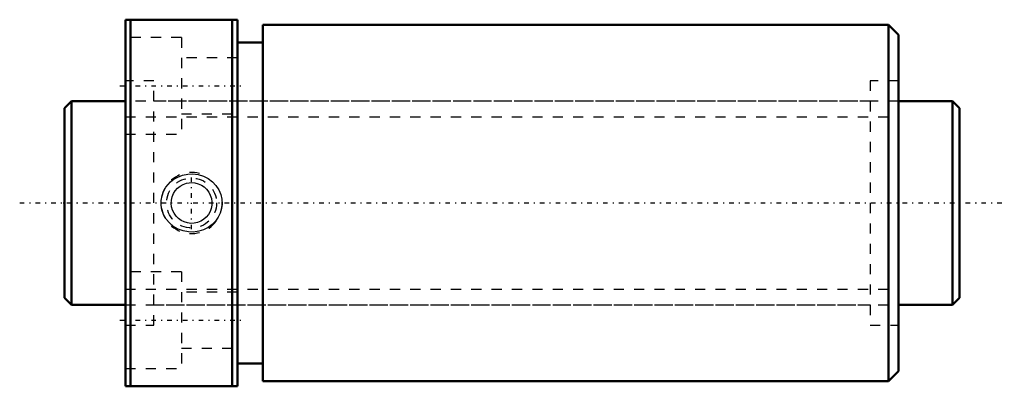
# Model space of a CAD drawing. Header units: millimetres. Extents: x -4.4 to 92.4, y -18 to 18.
import ezdxf

# ---------------------------------------------------------------- set-up
doc = ezdxf.new("R2010")
doc.units = ezdxf.units.MM
doc.linetypes.add('Center', pattern=[1.5, 0.45, -0.5, 0.05, -0.5])
doc.linetypes.add('Dashed', pattern=[2, 1, -1])
for name, color, linetype, lineweight in [('2d ConnectionPoints', 7, 'Continuous', 50), ('AM_0', 7, 'Continuous', 50), ('AM_5', 3, 'Continuous', 25), ('AM_7', 7, 'Center', 25), ('AM_9', 6, 'Dashed', 25)]:
    doc.layers.add(name, color=color, linetype=linetype, lineweight=lineweight)

# ---------------------------------------------------------------- blocks, each defined once
blk = doc.blocks.new('1_DIK_2006_6RR_Nut_0_in_DIK2006_6RRG0_88LC0_000_4')
at = {"layer": 'AM_0'}
for p, q in [((6, 18), (17, 18)), ((6, -18), (6, 18)), ((6.5, 18), (6.5, -18)), ((16.5, -18), (16.5, 18)), ((17, -18), (17, 18)), ((19.5, 17.5), (19.5, -17.5)), ((81, 17.5), (19.5, 17.5)), ((82, 16.5), (81, 17.5)), ((81, 17.5), (81, -17.5)), ((82, 16.5), (82, -16.5)), ((19.5, 15.75), (17, 15.75)), ((17, -15.75), (19.5, -15.75)), ((81, -17.5), (82, -16.5)), ((17, -18), (6, -18)), ((19.5, -17.5), (81, -17.5))]:
    blk.add_line(p, q, dxfattribs=at)
at = {"layer": 'AM_5', "linetype": 'Dashed'}
blk.add_arc((12.5, 0), 3, 75, 15, dxfattribs=at)
at = {"layer": 'AM_7'}
for p, q in [((5.45, 11.5), (17.55, 11.5)), ((12.5, -2.581), (12.5, 2.581)), ((5.45, -11.5), (17.55, -11.5))]:
    blk.add_line(p, q, dxfattribs=at)
at = {"layer": 'AM_9'}
for p, q in [((11.5, 16.25), (6, 16.25)), ((11.5, 16.25), (11.5, 6.75)), ((17, 14.25), (11.5, 14.25)), ((8.8, 12), (6, 12)), ((8.8, -12), (8.8, 12)), ((79.2, 12), (79.2, -12)), ((82, 12), (79.2, 12)), ((79.2, 10), (8.8, 10)), ((11.5, 8.75), (17, 8.75)), ((6, 6.75), (11.5, 6.75)), ((11.5, -6.75), (6, -6.75)), ((11.5, -6.75), (11.5, -16.25)), ((17, -8.75), (11.5, -8.75)), ((8.8, -10), (79.2, -10)), ((6, -12), (8.8, -12)), ((79.2, -12), (82, -12)), ((11.5, -14.25), (17, -14.25)), ((6, -16.25), (11.5, -16.25))]:
    blk.add_line(p, q, dxfattribs=at)
for points in [[(10.429, 2.067), (10.77, 2.335), (11.146, 2.551), (11.619, 2.732), (12.115, 2.835), (12.636, 2.856), (13.154, 2.79), (13.657, 2.637), (14.127, 2.401), (14.543, 2.092), (14.899, 1.715), (15.172, 1.297), (15.368, 0.838), (15.474, 0.375), (15.498, -0.099), (15.443, -0.554), (15.313, -0.993), (15.111, -1.406), (14.846, -1.78), (14.513, -2.119), (14.129, -2.4), (13.685, -2.626), (13.21, -2.777), (12.698, -2.852), (12.18, -2.842), (11.663, -2.745), (11.17, -2.562), (10.719, -2.299), (10.32, -1.963), (9.996, -1.573), (9.746, -1.133), (9.586, -0.678), (9.508, -0.202), (9.513, 0.26), (9.595, 0.714), (9.751, 1.144), (9.975, 1.542), (10.186, 1.818), (10.429, 2.067)], [(12.5, 2), (12.832, 1.972), (13.154, 1.89), (13.458, 1.755), (13.735, 1.573), (13.981, 1.344), (14.185, 1.078), (14.342, 0.778), (14.448, 0.455), (14.496, 0.123), (14.489, -0.213), (14.426, -0.537), (14.312, -0.847), (14.147, -1.135), (13.937, -1.391), (13.683, -1.613), (13.395, -1.789), (13.08, -1.914), (12.749, -1.984), (12.415, -1.998), (12.084, -1.956), (11.768, -1.861), (11.473, -1.716), (11.202, -1.521), (10.967, -1.285), (10.773, -1.008), (10.627, -0.702), (10.536, -0.377), (10.5, -0.041), (10.521, 0.29), (10.596, 0.613), (10.724, 0.918), (10.899, 1.198), (11.121, 1.449), (11.382, 1.659), (11.679, 1.823), (11.999, 1.936), (12.247, 1.984), (12.5, 2)]]:
    blk.add_lwpolyline(points, dxfattribs=at)
blk.add_circle((12.5, 0), 2.459, dxfattribs=at)
blk = doc.blocks.new('2_DIK_2006_6RR08800_Shaft_0_in_DIK2006_6RRG0_88LC0_000_4')
at = {"layer": 'AM_0'}
for p, q in [((0.7, 10), (0, 9.3)), ((0.7, 10), (0.7, -10)), ((6, 10), (0.7, 10)), ((87.3, 10), (82, 10)), ((88, 9.3), (87.3, 10)), ((87.3, 10), (87.3, -10)), ((0, 9.3), (0, -9.3)), ((88, 9.3), (88, -9.3)), ((0, -9.3), (0.7, -10)), ((87.3, -10), (88, -9.3)), ((0.7, -10), (6, -10)), ((82, -10), (87.3, -10))]:
    blk.add_line(p, q, dxfattribs=at)
at = {"layer": 'AM_5', "linetype": 'Dashed'}
for p, q in [((6, 8.4665), (82, 8.4665)), ((6, -8.4665), (82, -8.4665))]:
    blk.add_line(p, q, dxfattribs=at)
at = {"layer": 'AM_7'}
blk.add_line((-4.4, 0), (92.4, 0), dxfattribs=at)
at = {"layer": 'AM_9'}
for p, q in [((82, 10), (6, 10)), ((6, -10), (82, -10))]:
    blk.add_line(p, q, dxfattribs=at)

msp = doc.modelspace()

# ---------------------------------------------------------------- linework, layer by layer
at = {"layer": '2d ConnectionPoints'}
for p in [(0, 0), (6, 0)]:
    msp.add_point(p, dxfattribs=at)

# ---------------------------------------------------------------- block references
for name in ['1_DIK_2006_6RR_Nut_0_in_DIK2006_6RRG0_88LC0_000_4', '2_DIK_2006_6RR08800_Shaft_0_in_DIK2006_6RRG0_88LC0_000_4']:
    msp.add_blockref(name, (0, 0))

doc.saveas('drawing.dxf')
